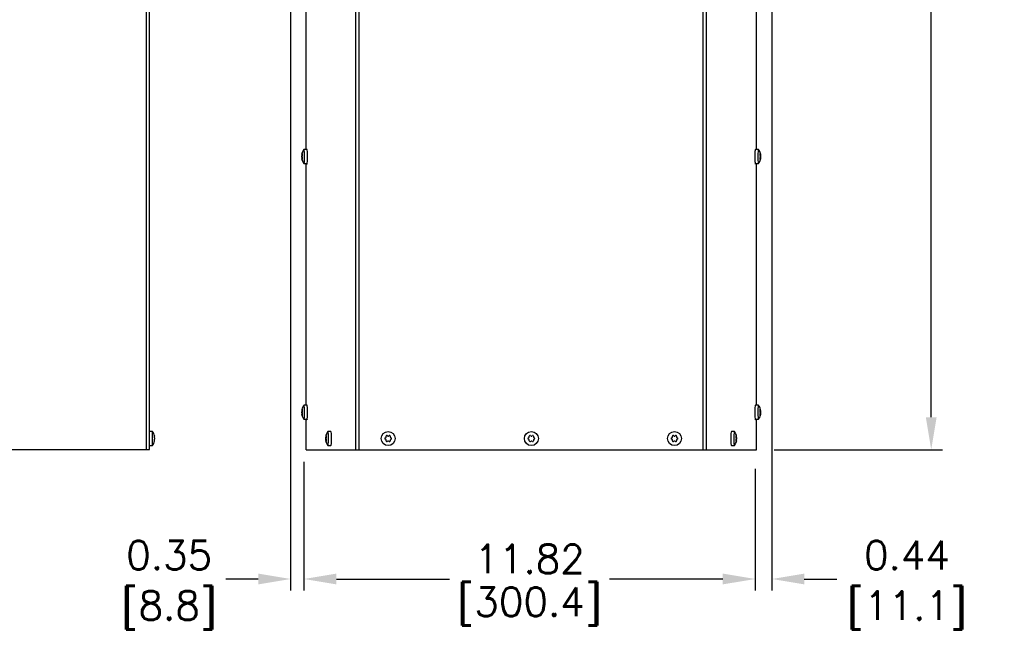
# Model space of a CAD drawing. Extents: x 776 to 936, y -8 to 92.
# Tile 3 of 18: x 803 to 829, y 27 to 43. Entities that reach past the tile are written whole.
import ezdxf

# ---------------------------------------------------------------- set-up
doc = ezdxf.new("R2010")
doc.units = 0
doc.header["$LTSCALE"] = 4
doc.header["$MEASUREMENT"] = 0
doc.layers.get('0').update_dxf_attribs({"linetype": 'CONTINUOUS'})
doc.layers.get('DEFPOINTS').update_dxf_attribs({"linetype": 'CONTINUOUS'})
doc.layers.add('DIMENSIONS', color=140, linetype='CONTINUOUS')
doc.layers.add('DIMENSIONS @ 1', color=140, linetype='CONTINUOUS')
doc.styles.get("Standard").update_dxf_attribs({"font": 'romans.shx'})
doc.dimstyles.get("Standard").update_dxf_attribs({"dimtxt": 0.3, "dimasz": 0.35, "dimexe": 0.0625, "dimexo": 0.0625, "dimgap": 0.0625, "dimtad": 0, "dimtih": 1, "dimtoh": 1, "dimzin": 0, "dimdsep": 46, "dimtxsty": 'Standard', "dimcen": 0, "dimadec": 0, "dimazin": 0, "dimtfac": 1, "dimtofl": 0, "dimtmove": 0, "dimatfit": 3, "dimfxl": 0, "dimtolj": 1, "dimtzin": 0, "dimarcsym": 0})

# ---------------------------------------------------------------- blocks, each defined once
blk = doc.blocks.new('*D29')
at = {"layer": 'DEFPOINTS', "color": 0}
for p in [(822.037, 76.353), (826.762, 76.353), (822.152, 31.706)]:
    blk.add_point(p, dxfattribs=at)
at = {"layer": 'DIMENSIONS'}
for p, q in [((822.537, 76.353), (827.062, 76.353)), ((826.762, 75.503), (826.762, 55.864)), ((826.762, 32.556), (826.762, 51.778)), ((822.652, 31.706), (827.062, 31.706))]:
    blk.add_line(p, q, dxfattribs=at)
for points in [[(826.621, 75.503), (826.904, 75.503), (826.762, 76.353)], [(826.621, 32.556), (826.904, 32.556), (826.762, 31.706)]]:
    blk.add_solid(points, dxfattribs=at)
at = {"layer": 'DIMENSIONS', "insert": (826.762, 53.821), "char_height": 0.75, "attachment_point": 5}
blk.add_mtext('\\A1; 44.65\\P [1134.0]\\P (480V)', dxfattribs=at)
blk = doc.blocks.new('*D30')
at = {"layer": 'DEFPOINTS', "color": 0}
for p in [(810.328, 31.682), (822.152, 31.706), (822.152, 28.318)]:
    blk.add_point(p, dxfattribs=at)
at = {"layer": 'DIMENSIONS'}
for p, q in [((810.328, 31.182), (810.328, 28.018)), ((822.152, 31.206), (822.152, 28.018)), ((811.178, 28.318), (814.144, 28.318)), ((821.302, 28.318), (818.337, 28.318))]:
    blk.add_line(p, q, dxfattribs=at)
for points in [[(811.178, 28.46), (811.178, 28.177), (810.328, 28.318)], [(821.302, 28.46), (821.302, 28.177), (822.152, 28.318)]]:
    blk.add_solid(points, dxfattribs=at)
at = {"layer": 'DIMENSIONS', "char_height": 0.75, "attachment_point": 5}
for s, insert in [('\\A1;11.82', (816.24, 28.843)), ('\\A1;[300.4]', (816.24, 27.597))]:
    blk.add_mtext(s, dxfattribs=dict(at, insert=insert))
blk = doc.blocks.new('*D31')
at = {"layer": 'DEFPOINTS', "color": 0}
for p in [(809.981, 43.996), (810.328, 31.886), (809.981, 28.318)]:
    blk.add_point(p, dxfattribs=at)
at = {"layer": 'DIMENSIONS'}
for p, q in [((809.981, 43.496), (809.981, 28.018)), ((810.328, 31.386), (810.328, 28.018)), ((809.131, 28.318), (808.281, 28.318)), ((811.178, 28.318), (812.028, 28.318))]:
    blk.add_line(p, q, dxfattribs=at)
for points in [[(809.131, 28.46), (809.131, 28.177), (809.981, 28.318)], [(811.178, 28.46), (811.178, 28.177), (810.328, 28.318)]]:
    blk.add_solid(points, dxfattribs=at)
at = {"layer": 'DIMENSIONS', "char_height": 0.75, "attachment_point": 5}
for s, insert in [('\\A1;0.35', (806.799, 28.943)), ('\\A1;[8.8]', (806.799, 27.497))]:
    blk.add_mtext(s, dxfattribs=dict(at, insert=insert))
blk = doc.blocks.new('*D32')
at = {"layer": 'DEFPOINTS', "color": 0}
for p in [(822.588, 47.432), (822.152, 31.706), (822.588, 28.318)]:
    blk.add_point(p, dxfattribs=at)
at = {"layer": 'DIMENSIONS'}
for p, q in [((822.588, 46.932), (822.588, 28.018)), ((822.152, 31.206), (822.152, 28.018)), ((821.302, 28.318), (820.452, 28.318)), ((823.438, 28.318), (824.288, 28.318))]:
    blk.add_line(p, q, dxfattribs=at)
for points in [[(821.302, 28.46), (821.302, 28.177), (822.152, 28.318)], [(823.438, 28.46), (823.438, 28.177), (822.588, 28.318)]]:
    blk.add_solid(points, dxfattribs=at)
at = {"layer": 'DIMENSIONS', "char_height": 0.75, "attachment_point": 5}
for s, insert in [('\\A1;0.44', (826.128, 28.943)), ('\\A1;[11.1]', (826.128, 27.497))]:
    blk.add_mtext(s, dxfattribs=dict(at, insert=insert))

msp = doc.modelspace()

# ---------------------------------------------------------------- linework, layer by layer
for p, q in [((806.201, 31.709), (806.201, 72.984)), ((806.282, 31.709), (806.282, 72.984)), ((811.686, 31.706), (811.686, 72.981)), ((811.775, 31.706), (811.775, 72.981)), ((820.79, 31.706), (820.79, 72.981)), ((820.879, 31.706), (820.879, 72.981)), ((822.181, 39.568), (822.181, 45.902)), ((810.385, 39.568), (810.385, 43.943)), ((810.409, 39.568), (810.329, 39.568)), ((822.236, 39.568), (822.156, 39.568)), ((810.27, 39.411), (810.281, 39.411)), ((810.27, 39.359), (810.281, 39.359)), ((810.271, 39.427), (810.28, 39.427)), ((810.271, 39.343), (810.28, 39.343)), ((810.272, 39.401), (810.286, 39.401)), ((810.272, 39.369), (810.286, 39.369)), ((810.274, 39.446), (810.283, 39.446)), ((810.274, 39.324), (810.283, 39.324)), ((810.275, 39.45), (810.284, 39.45)), ((810.284, 39.32), (810.275, 39.32)), ((810.276, 39.453), (810.285, 39.453)), ((810.276, 39.317), (810.284, 39.317)), ((810.281, 39.462), (810.285, 39.462)), ((810.281, 39.308), (810.285, 39.308)), ((822.284, 39.462), (822.28, 39.462)), ((822.294, 39.401), (822.28, 39.401)), ((822.294, 39.369), (822.28, 39.369)), ((822.284, 39.308), (822.28, 39.308)), ((822.289, 39.453), (822.281, 39.453)), ((822.281, 39.45), (822.291, 39.45)), ((822.291, 39.32), (822.281, 39.32)), ((822.289, 39.317), (822.281, 39.317)), ((822.291, 39.446), (822.282, 39.446)), ((822.291, 39.324), (822.282, 39.324)), ((822.295, 39.411), (822.284, 39.411)), ((822.295, 39.359), (822.284, 39.359)), ((822.295, 39.427), (822.285, 39.427)), ((822.295, 39.343), (822.285, 39.343)), ((810.329, 39.202), (810.409, 39.202)), ((810.385, 32.868), (810.385, 39.202)), ((822.156, 39.202), (822.236, 39.202)), ((822.181, 32.868), (822.181, 39.202)), ((810.281, 32.762), (810.285, 32.762)), ((810.409, 32.868), (810.329, 32.868)), ((822.236, 32.868), (822.156, 32.868)), ((822.284, 32.762), (822.28, 32.762)), ((810.27, 32.711), (810.281, 32.711)), ((810.27, 32.659), (810.281, 32.659)), ((810.271, 32.727), (810.28, 32.727)), ((810.271, 32.643), (810.28, 32.643)), ((810.272, 32.701), (810.286, 32.701)), ((810.272, 32.669), (810.286, 32.669)), ((810.274, 32.746), (810.283, 32.746)), ((810.274, 32.624), (810.283, 32.624)), ((810.275, 32.75), (810.284, 32.75)), ((810.284, 32.62), (810.275, 32.62)), ((810.276, 32.753), (810.285, 32.753)), ((810.276, 32.617), (810.284, 32.617)), ((810.281, 32.608), (810.285, 32.608)), ((810.329, 32.502), (810.409, 32.502)), ((810.385, 31.706), (810.385, 32.502)), ((822.156, 32.502), (822.236, 32.502)), ((822.181, 31.706), (822.181, 32.502)), ((822.294, 32.701), (822.28, 32.701)), ((822.294, 32.669), (822.28, 32.669)), ((822.284, 32.608), (822.28, 32.608)), ((822.289, 32.753), (822.281, 32.753)), ((822.281, 32.75), (822.291, 32.75)), ((822.291, 32.62), (822.281, 32.62)), ((822.289, 32.617), (822.281, 32.617)), ((822.291, 32.746), (822.282, 32.746)), ((822.291, 32.624), (822.282, 32.624)), ((822.295, 32.711), (822.284, 32.711)), ((822.295, 32.659), (822.284, 32.659)), ((822.295, 32.727), (822.285, 32.727)), ((822.295, 32.643), (822.285, 32.643)), ((806.362, 32.182), (806.282, 32.182)), ((806.362, 31.816), (806.362, 32.182)), ((806.413, 32.076), (806.411, 32.076)), ((806.417, 32.067), (806.412, 32.067)), ((806.412, 32.064), (806.417, 32.064)), ((806.417, 32.067), (806.417, 32.064)), ((810.897, 32.022), (810.908, 32.022)), ((810.898, 32.038), (810.908, 32.038)), ((810.899, 32.012), (810.913, 32.012)), ((810.901, 32.057), (810.911, 32.057)), ((810.902, 32.061), (810.912, 32.061)), ((810.904, 32.064), (810.912, 32.064)), ((810.908, 32.073), (810.912, 32.073)), ((811.037, 32.179), (810.957, 32.179)), ((812.457, 32.012), (812.473, 32.022)), ((812.483, 32.038), (812.483, 32.057)), ((812.511, 32.073), (812.527, 32.064)), ((812.546, 32.064), (812.562, 32.073)), ((812.591, 32.057), (812.591, 32.038)), ((812.6, 32.022), (812.616, 32.012)), ((816.207, 32.012), (816.223, 32.022)), ((816.233, 32.038), (816.233, 32.057)), ((816.261, 32.073), (816.277, 32.064)), ((816.296, 32.064), (816.312, 32.073)), ((816.341, 32.057), (816.341, 32.038)), ((816.35, 32.022), (816.366, 32.012)), ((819.957, 32.012), (819.973, 32.022)), ((819.983, 32.038), (819.983, 32.057)), ((820.011, 32.073), (820.027, 32.064)), ((820.046, 32.064), (820.062, 32.073)), ((820.091, 32.057), (820.091, 32.038)), ((820.1, 32.022), (820.116, 32.012)), ((821.606, 32.179), (821.527, 32.179)), ((821.664, 32.012), (821.65, 32.012)), ((821.655, 32.073), (821.651, 32.073)), ((821.659, 32.064), (821.651, 32.064)), ((821.651, 32.061), (821.661, 32.061)), ((821.662, 32.057), (821.652, 32.057)), ((821.666, 32.022), (821.655, 32.022)), ((821.665, 32.038), (821.656, 32.038)), ((806.282, 31.816), (806.362, 31.816)), ((806.413, 31.922), (806.411, 31.922)), ((806.417, 31.933), (806.412, 31.933)), ((806.417, 31.931), (806.412, 31.931)), ((806.417, 31.931), (806.417, 31.933)), ((810.897, 31.97), (810.908, 31.97)), ((810.898, 31.954), (810.908, 31.954)), ((810.899, 31.98), (810.913, 31.98)), ((810.901, 31.935), (810.911, 31.935)), ((810.912, 31.931), (810.902, 31.931)), ((810.904, 31.928), (810.912, 31.928)), ((810.908, 31.919), (810.912, 31.919)), ((810.957, 31.813), (811.037, 31.813)), ((812.473, 31.97), (812.457, 31.98)), ((812.483, 31.935), (812.483, 31.954)), ((812.527, 31.928), (812.511, 31.919)), ((812.562, 31.919), (812.546, 31.928)), ((812.591, 31.954), (812.591, 31.935)), ((812.616, 31.98), (812.6, 31.97)), ((816.223, 31.97), (816.207, 31.98)), ((816.233, 31.935), (816.233, 31.954)), ((816.277, 31.928), (816.261, 31.919)), ((816.312, 31.919), (816.296, 31.928)), ((816.341, 31.954), (816.341, 31.935)), ((816.366, 31.98), (816.35, 31.97)), ((819.973, 31.97), (819.957, 31.98)), ((819.983, 31.935), (819.983, 31.954)), ((820.027, 31.928), (820.011, 31.919)), ((820.062, 31.919), (820.046, 31.928)), ((820.091, 31.954), (820.091, 31.935)), ((820.116, 31.98), (820.1, 31.97)), ((821.527, 31.813), (821.606, 31.813)), ((821.664, 31.98), (821.65, 31.98)), ((821.661, 31.931), (821.651, 31.931)), ((821.659, 31.928), (821.651, 31.928)), ((821.655, 31.919), (821.651, 31.919)), ((821.662, 31.935), (821.652, 31.935)), ((821.666, 31.97), (821.655, 31.97)), ((821.665, 31.954), (821.656, 31.954)), ((791.322, 31.709), (806.201, 31.709)), ((806.201, 31.709), (806.282, 31.709)), ((810.385, 31.706), (811.686, 31.706)), ((811.686, 31.706), (811.775, 31.706)), ((811.775, 31.706), (820.79, 31.706)), ((820.79, 31.706), (820.879, 31.706)), ((820.879, 31.706), (822.181, 31.706))]:
    msp.add_line(p, q)
for centre in [(812.537, 31.996), (816.287, 31.996), (820.037, 31.996)]:
    msp.add_circle(centre, 0.183)
for centre, radius, start, end in [((810.567, 39.385), 0.301, 142.8543, 165.1816), ((821.998, 39.385), 0.301, 14.8556, 37.1457), ((810.34, 39.415), 0.0704, 170.4006, 183.8365), ((810.34, 39.355), 0.0705, 176.1668, 189.5929), ((810.183, 39.385), 0.0898, 349.4494, 10.5494), ((810.567, 39.385), 0.301, 194.8605, 217.1457), ((810.314, 39.421), 0.0343, 168.9744, 196.7854), ((810.314, 39.349), 0.0342, 163.2021, 191.035), ((810.245, 39.385), 0.0436, 337.8361, 22.1627), ((821.998, 39.385), 0.301, 322.8543, 345.1816), ((822.32, 39.385), 0.0436, 157.8361, 202.1627), ((822.252, 39.421), 0.0342, 343.2021, 11.035), ((822.252, 39.349), 0.0343, 348.9744, 16.7854), ((822.382, 39.385), 0.0898, 169.4494, 190.5494), ((822.225, 39.415), 0.0705, 356.1668, 9.5929), ((822.225, 39.355), 0.0704, 350.4006, 3.8365), ((810.567, 32.685), 0.301, 142.8543, 165.1816), ((821.998, 32.685), 0.301, 14.8556, 37.1457), ((810.34, 32.715), 0.0704, 170.4006, 183.8365), ((810.34, 32.655), 0.0705, 176.1668, 189.5929), ((810.183, 32.685), 0.0898, 349.4494, 10.5494), ((810.567, 32.685), 0.301, 194.8605, 217.1457), ((810.314, 32.721), 0.0343, 168.9744, 196.7854), ((810.314, 32.649), 0.0342, 163.2021, 191.035), ((810.245, 32.685), 0.0436, 337.8361, 22.1627), ((821.998, 32.685), 0.301, 322.8543, 345.1816), ((822.32, 32.685), 0.0436, 157.8361, 202.1627), ((822.252, 32.721), 0.0342, 343.2021, 11.035), ((822.252, 32.649), 0.0343, 348.9744, 16.7854), ((822.382, 32.685), 0.0898, 169.4494, 190.5494), ((822.225, 32.715), 0.0705, 356.1668, 9.5929), ((822.225, 32.655), 0.0704, 350.4006, 3.8365), ((806.123, 31.999), 0.301, 12.5471, 37.4325), ((806.469, 31.999), 0.058, 163.5221, 196.4779), ((806.123, 31.999), 0.296, 8.18, 11.8122), ((806.372, 32.033), 0.0456, 349.5967, 10.4033), ((810.968, 32.026), 0.0704, 170.4006, 183.8365), ((810.811, 31.996), 0.0898, 349.4494, 10.5494), ((811.195, 31.996), 0.301, 142.8543, 165.1816), ((810.941, 32.032), 0.0343, 168.9744, 196.7854), ((810.873, 31.996), 0.0436, 337.8361, 22.1627), ((812.467, 31.996), 0.019, 119.9932, 239.9932), ((812.464, 32.038), 0.019, 299.9932, 359.9932), ((812.502, 32.057), 0.019, 59.9932, 179.9932), ((812.537, 32.08), 0.019, 239.9932, 299.9932), ((812.572, 32.057), 0.019, 359.9932, 119.9932), ((812.61, 32.038), 0.019, 179.9932, 239.9932), ((812.607, 31.996), 0.019, 299.9932, 59.9932), ((816.217, 31.996), 0.019, 119.9932, 239.9932), ((816.214, 32.038), 0.019, 299.9932, 359.9932), ((816.252, 32.057), 0.019, 59.9932, 179.9932), ((816.287, 32.08), 0.019, 239.9932, 299.9932), ((816.322, 32.057), 0.019, 359.9932, 119.9932), ((816.36, 32.038), 0.019, 179.9932, 239.9932), ((816.357, 31.996), 0.019, 299.9932, 59.9932), ((819.967, 31.996), 0.019, 119.9932, 239.9932), ((819.964, 32.038), 0.019, 299.9932, 359.9932), ((820.002, 32.057), 0.019, 59.9932, 179.9932), ((820.037, 32.08), 0.019, 239.9932, 299.9932), ((820.072, 32.057), 0.019, 359.9932, 119.9932), ((820.11, 32.038), 0.019, 179.9932, 239.9932), ((820.107, 31.996), 0.019, 299.9932, 59.9932), ((821.368, 31.996), 0.301, 14.8556, 37.1457), ((821.69, 31.996), 0.0436, 157.8361, 202.1627), ((821.622, 32.032), 0.0342, 343.2021, 11.035), ((821.752, 31.996), 0.0898, 169.4494, 190.5494), ((821.595, 32.026), 0.0705, 356.1668, 9.5929), ((806.123, 31.999), 0.301, 322.5675, 347.3984), ((806.123, 31.999), 0.296, 348.1878, 351.82), ((806.372, 31.965), 0.0456, 349.6049, 10.3951), ((810.968, 31.966), 0.0705, 176.1668, 189.5929), ((811.195, 31.996), 0.301, 194.8605, 217.1457), ((810.941, 31.96), 0.0342, 163.2021, 191.035), ((812.464, 31.954), 0.019, 359.9932, 59.9932), ((812.502, 31.935), 0.019, 179.9932, 299.9932), ((812.537, 31.912), 0.019, 59.9932, 119.9932), ((812.572, 31.935), 0.019, 239.9932, 359.9932), ((812.61, 31.954), 0.019, 119.9932, 179.9932), ((816.214, 31.954), 0.019, 359.9932, 59.9932), ((816.252, 31.935), 0.019, 179.9932, 299.9932), ((816.287, 31.912), 0.019, 59.9932, 119.9932), ((816.322, 31.935), 0.019, 239.9932, 359.9932), ((816.36, 31.954), 0.019, 119.9932, 179.9932), ((819.964, 31.954), 0.019, 359.9932, 59.9932), ((820.002, 31.935), 0.019, 179.9932, 299.9932), ((820.037, 31.912), 0.019, 59.9932, 119.9932), ((820.072, 31.935), 0.019, 239.9932, 359.9932), ((820.11, 31.954), 0.019, 119.9932, 179.9932), ((821.368, 31.996), 0.301, 322.8543, 345.1816), ((821.622, 31.96), 0.0343, 348.9744, 16.7854), ((821.595, 31.966), 0.0704, 350.4006, 3.8365)]:
    msp.add_arc(centre, radius, start, end)
for centre, major_axis, ratio, start_param, end_param in [((810.329, 39.385), (0, 0.183), 0.087156, 0, 0.114546), ((810.329, 39.385), (0, 0.183), 0.087156, 3.027046, 6.283185), ((810.409, 39.385), (0, 0.183), 0.087156, 3.141593, 6.283185), ((822.156, 39.385), (0, 0.183), 0.087156, 0, 3.141593), ((822.236, 39.385), (0, 0.183), 0.087156, 0, 3.256139), ((822.236, 39.385), (0, 0.183), 0.087156, 6.168639, 6.283185), ((810.565, 39.432), (-0.296, -0.015), 0.497995, 0.042094, 0.105487), ((810.565, 39.338), (-0.296, 0.015), 0.4982, 6.177712, 6.241105), ((810.563, 39.385), (0, 0.296), 0.996195, 1.365991, 1.429385), ((810.563, 39.385), (0, -0.296), 0.996195, 4.856514, 4.919907), ((810.57, 39.432), (-0.296, 0.015), 0.4982, 6.177712, 6.241105), ((810.57, 39.338), (-0.296, -0.015), 0.497995, 0.042094, 0.105487), ((810.565, 39.432), (-0.296, -0.015), 0.497995, -0.306837, -0.243443), ((810.565, 39.338), (-0.296, 0.015), 0.4982, 0.243457, 0.30685), ((810.572, 39.385), (0, 0.296), 0.996195, 1.365991, 1.429385), ((810.572, 39.385), (0, -0.296), 0.996195, 4.856514, 4.919907), ((810.57, 39.432), (-0.296, 0.015), 0.4982, 0.243457, 0.30685), ((810.57, 39.338), (-0.296, -0.015), 0.497995, -0.306837, -0.243443), ((810.409, 39.285), (0, 0.1), 0.087156, 2.549904, 3.963229), ((822.156, 39.285), (0, 0.1), 0.087156, 2.31296, 3.733281), ((821.995, 39.432), (0.296, 0.015), 0.497995, -0.306837, -0.243443), ((821.995, 39.338), (0.296, -0.015), 0.4982, 0.243457, 0.30685), ((821.993, 39.385), (0, 0.296), 0.996195, 4.856514, 4.919907), ((821.993, 39.385), (0, -0.296), 0.996195, 1.365991, 1.429385), ((822, 39.432), (0.296, -0.015), 0.4982, 0.243457, 0.30685), ((822, 39.338), (0.296, 0.015), 0.497995, -0.306837, -0.243443), ((821.995, 39.432), (0.296, 0.015), 0.497995, 0.042094, 0.105487), ((821.995, 39.338), (0.296, -0.015), 0.4982, 6.177712, 6.241105), ((822.003, 39.385), (0, 0.296), 0.996195, 4.856514, 4.919907), ((822.003, 39.385), (0, -0.296), 0.996195, 1.365991, 1.429385), ((822, 39.432), (0.296, -0.015), 0.4982, 6.177712, 6.241105), ((822, 39.338), (0.296, 0.015), 0.497995, 0.042094, 0.105487), ((810.57, 32.732), (-0.296, 0.015), 0.4982, 6.177712, 6.241105), ((810.565, 32.732), (-0.296, -0.015), 0.497995, -0.306837, -0.243443), ((810.329, 32.685), (0, 0.183), 0.087156, 0, 0.114546), ((810.329, 32.685), (0, 0.183), 0.087156, 3.027046, 6.283185), ((810.409, 32.685), (0, 0.183), 0.087156, 3.141593, 6.283185), ((822.156, 32.685), (0, 0.183), 0.087156, 0, 3.141593), ((822.236, 32.685), (0, -0.183), 0.087156, 3.027046, 6.283185), ((822, 32.732), (0.296, -0.015), 0.4982, 0.243457, 0.30685), ((821.995, 32.732), (0.296, 0.015), 0.497995, 0.042094, 0.105487), ((810.565, 32.732), (-0.296, -0.015), 0.497995, 0.042094, 0.105487), ((810.565, 32.638), (-0.296, 0.015), 0.4982, 6.177712, 6.241105), ((810.563, 32.685), (0, 0.296), 0.996195, 1.365991, 1.429385), ((810.563, 32.685), (0, -0.296), 0.996195, 4.856514, 4.919907), ((810.57, 32.638), (-0.296, -0.015), 0.497995, 0.042094, 0.105487), ((810.565, 32.638), (-0.296, 0.015), 0.4982, 0.243457, 0.30685), ((810.572, 32.685), (0, 0.296), 0.996195, 1.365991, 1.429385), ((810.572, 32.685), (0, -0.296), 0.996195, 4.856514, 4.919907), ((810.57, 32.732), (-0.296, 0.015), 0.4982, 0.243457, 0.30685), ((810.57, 32.638), (-0.296, -0.015), 0.497995, -0.306837, -0.243443), ((810.409, 32.585), (0, 0.1), 0.087156, 2.549904, 3.96323), ((822.156, 32.585), (0, 0.1), 0.087156, 2.31296, 3.733281), ((822.236, 32.685), (0, -0.183), 0.087156, 0, 0.114546), ((821.995, 32.732), (0.296, 0.015), 0.497995, -0.306837, -0.243443), ((821.995, 32.638), (0.296, -0.015), 0.4982, 0.243457, 0.30685), ((821.993, 32.685), (0, 0.296), 0.996195, 4.856514, 4.919907), ((821.993, 32.685), (0, -0.296), 0.996195, 1.365991, 1.429385), ((822, 32.638), (0.296, 0.015), 0.497995, -0.306837, -0.243443), ((821.995, 32.638), (0.296, -0.015), 0.4982, 6.177712, 6.241105), ((822.003, 32.685), (0, 0.296), 0.996195, 4.856514, 4.919907), ((822.003, 32.685), (0, -0.296), 0.996195, 1.365991, 1.429385), ((822, 32.732), (0.296, -0.015), 0.4982, 6.177712, 6.241105), ((822, 32.638), (0.296, 0.015), 0.497995, 0.042094, 0.105487), ((806.123, 32.045), (0.296, 0), 0.500103, 0.142768, 0.206162), ((806.123, 32.045), (0.296, 0), 0.499897, -0.206162, -0.142768), ((806.123, 32.045), (0.296, 0), 0.500103, -0.206162, -0.142768), ((811.193, 32.043), (-0.296, -0.015), 0.497995, 0.042094, 0.105487), ((811.19, 31.996), (0, 0.296), 0.996195, 1.365991, 1.429385), ((811.197, 32.043), (-0.296, 0.015), 0.4982, 6.177712, 6.241105), ((811.193, 32.043), (-0.296, -0.015), 0.497995, -0.306837, -0.243443), ((811.2, 31.996), (0, 0.296), 0.996195, 1.365991, 1.429385), ((811.197, 32.043), (-0.296, 0.015), 0.4982, 0.243457, 0.30685), ((810.957, 31.996), (0, 0.183), 0.087156, 0, 0.114546), ((810.957, 31.996), (0, 0.183), 0.087156, 3.027046, 6.283185), ((811.037, 31.996), (0, 0.183), 0.087156, 3.141593, 6.283185), ((821.527, 31.996), (0, -0.183), 0.087156, 3.141593, 6.283185), ((821.606, 31.996), (0, -0.183), 0.087156, 3.027046, 6.283185), ((821.366, 32.043), (0.296, 0.015), 0.497995, -0.306837, -0.243443), ((821.363, 31.996), (0, 0.296), 0.996195, 4.856514, 4.919907), ((821.371, 32.043), (0.296, -0.015), 0.4982, 0.243457, 0.30685), ((821.366, 32.043), (0.296, 0.015), 0.497995, 0.042094, 0.105487), ((821.373, 31.996), (0, 0.296), 0.996195, 4.856514, 4.919907), ((821.371, 32.043), (0.296, -0.015), 0.4982, 6.177712, 6.241105), ((806.123, 31.952), (0.296, 0), 0.500103, 0.142768, 0.206162), ((806.123, 31.952), (0.296, 0), 0.499897, -0.206162, -0.142768), ((811.193, 31.949), (-0.296, 0.015), 0.4982, 6.177712, 6.241105), ((811.19, 31.996), (0, -0.296), 0.996195, 4.856514, 4.919907), ((811.197, 31.949), (-0.296, -0.015), 0.497995, 0.042094, 0.105487), ((811.193, 31.949), (-0.296, 0.015), 0.4982, 0.243457, 0.30685), ((811.197, 31.949), (-0.296, -0.015), 0.497995, -0.306837, -0.243443), ((811.2, 31.996), (0, -0.296), 0.996195, 4.856514, 4.919907), ((821.606, 31.996), (0, -0.183), 0.087156, 0, 0.114546), ((821.366, 31.949), (0.296, -0.015), 0.4982, 0.243457, 0.30685), ((821.363, 31.996), (0, -0.296), 0.996195, 1.365991, 1.429385), ((821.371, 31.949), (0.296, 0.015), 0.497995, -0.306837, -0.243443), ((821.366, 31.949), (0.296, -0.015), 0.4982, 6.177712, 6.241105), ((821.373, 31.996), (0, -0.296), 0.996195, 1.365991, 1.429385), ((821.371, 31.949), (0.296, 0.015), 0.497995, 0.042094, 0.105487)]:
    msp.add_ellipse(centre, major_axis=major_axis, ratio=ratio, start_param=start_param, end_param=end_param)
for points, knots in [([(810.275, 39.453), (810.274, 39.451), (810.274, 39.45), (810.275, 39.45), (810.275, 39.451), (810.276, 39.453)], [0, 0, 0, 0, 0.5, 0.5, 1, 1, 1, 1]), ([(810.276, 39.317), (810.275, 39.319), (810.275, 39.32), (810.274, 39.32), (810.274, 39.319), (810.275, 39.317)], [0, 0, 0, 0, 0.5, 0.5, 1, 1, 1, 1]), ([(810.281, 39.462), (810.282, 39.464), (810.283, 39.465), (810.284, 39.465), (810.285, 39.464), (810.285, 39.46), (810.285, 39.458), (810.285, 39.452), (810.284, 39.449), (810.283, 39.446)], [0, 0, 0, 0, 0.25, 0.25, 0.5, 0.5, 0.75, 0.75, 1, 1, 1, 1]), ([(810.283, 39.324), (810.284, 39.321), (810.285, 39.318), (810.285, 39.312), (810.285, 39.31), (810.285, 39.306), (810.284, 39.305), (810.283, 39.305), (810.282, 39.306), (810.281, 39.308)], [0, 0, 0, 0, 0.25, 0.25, 0.5, 0.5, 0.75, 0.75, 1, 1, 1, 1]), ([(822.282, 39.446), (822.281, 39.449), (822.281, 39.452), (822.28, 39.458), (822.28, 39.46), (822.281, 39.464), (822.281, 39.465), (822.283, 39.465), (822.283, 39.464), (822.284, 39.462)], [0, 0, 0, 0, 0.25, 0.25, 0.5, 0.5, 0.75, 0.75, 1, 1, 1, 1]), ([(822.284, 39.308), (822.283, 39.306), (822.283, 39.305), (822.281, 39.305), (822.281, 39.306), (822.28, 39.31), (822.28, 39.312), (822.281, 39.318), (822.281, 39.321), (822.282, 39.324)], [0, 0, 0, 0, 0.25, 0.25, 0.5, 0.5, 0.75, 0.75, 1, 1, 1, 1]), ([(822.289, 39.453), (822.29, 39.451), (822.29, 39.45), (822.291, 39.45), (822.291, 39.451), (822.291, 39.453)], [0, 0, 0, 0, 0.5, 0.5, 1, 1, 1, 1]), ([(822.291, 39.317), (822.291, 39.319), (822.291, 39.32), (822.29, 39.32), (822.29, 39.319), (822.289, 39.317)], [0, 0, 0, 0, 0.5, 0.5, 1, 1, 1, 1]), ([(810.281, 32.762), (810.282, 32.764), (810.283, 32.765), (810.284, 32.765), (810.285, 32.764), (810.285, 32.76), (810.285, 32.758), (810.285, 32.752), (810.284, 32.749), (810.283, 32.746)], [0, 0, 0, 0, 0.25, 0.25, 0.5, 0.5, 0.75, 0.75, 1, 1, 1, 1]), ([(822.282, 32.746), (822.281, 32.749), (822.281, 32.752), (822.28, 32.758), (822.28, 32.76), (822.281, 32.764), (822.281, 32.765), (822.283, 32.765), (822.283, 32.764), (822.284, 32.762)], [0, 0, 0, 0, 0.25, 0.25, 0.5, 0.5, 0.75, 0.75, 1, 1, 1, 1]), ([(810.275, 32.753), (810.274, 32.751), (810.274, 32.75), (810.275, 32.75), (810.275, 32.751), (810.276, 32.753)], [0, 0, 0, 0, 0.5, 0.5, 1, 1, 1, 1]), ([(810.276, 32.617), (810.275, 32.619), (810.275, 32.62), (810.274, 32.62), (810.274, 32.619), (810.275, 32.617)], [0, 0, 0, 0, 0.5, 0.5, 1, 1, 1, 1]), ([(810.283, 32.624), (810.284, 32.621), (810.285, 32.618), (810.285, 32.612), (810.285, 32.61), (810.285, 32.606), (810.284, 32.605), (810.283, 32.605), (810.282, 32.606), (810.281, 32.608)], [0, 0, 0, 0, 0.25, 0.25, 0.5, 0.5, 0.75, 0.75, 1, 1, 1, 1]), ([(822.284, 32.608), (822.283, 32.606), (822.283, 32.605), (822.281, 32.605), (822.281, 32.606), (822.28, 32.61), (822.28, 32.612), (822.281, 32.618), (822.281, 32.621), (822.282, 32.624)], [0, 0, 0, 0, 0.25, 0.25, 0.5, 0.5, 0.75, 0.75, 1, 1, 1, 1]), ([(822.289, 32.753), (822.29, 32.751), (822.29, 32.75), (822.291, 32.75), (822.291, 32.751), (822.291, 32.753)], [0, 0, 0, 0, 0.5, 0.5, 1, 1, 1, 1]), ([(822.291, 32.617), (822.291, 32.619), (822.291, 32.62), (822.29, 32.62), (822.29, 32.619), (822.289, 32.617)], [0, 0, 0, 0, 0.5, 0.5, 1, 1, 1, 1]), ([(806.413, 32.059), (806.413, 32.063), (806.412, 32.066), (806.411, 32.072), (806.411, 32.074), (806.411, 32.077), (806.411, 32.078), (806.412, 32.078), (806.413, 32.077), (806.413, 32.076)], [0, 0, 0, 0, 0.25, 0.25, 0.5, 0.5, 0.75, 0.75, 1, 1, 1, 1]), ([(810.902, 32.064), (810.902, 32.062), (810.902, 32.061), (810.902, 32.061), (810.903, 32.062), (810.904, 32.064)], [0, 0, 0, 0, 0.5, 0.5, 1, 1, 1, 1]), ([(810.908, 32.073), (810.909, 32.075), (810.91, 32.076), (810.912, 32.076), (810.912, 32.075), (810.913, 32.071), (810.913, 32.069), (810.912, 32.063), (810.912, 32.06), (810.911, 32.057)], [0, 0, 0, 0, 0.25, 0.25, 0.5, 0.5, 0.75, 0.75, 1, 1, 1, 1]), ([(821.652, 32.057), (821.652, 32.06), (821.651, 32.063), (821.651, 32.069), (821.651, 32.071), (821.651, 32.075), (821.652, 32.076), (821.653, 32.076), (821.654, 32.075), (821.655, 32.073)], [0, 0, 0, 0, 0.25, 0.25, 0.5, 0.5, 0.75, 0.75, 1, 1, 1, 1]), ([(821.659, 32.064), (821.66, 32.062), (821.661, 32.061), (821.661, 32.061), (821.661, 32.062), (821.661, 32.064)], [0, 0, 0, 0, 0.5, 0.5, 1, 1, 1, 1]), ([(806.413, 31.922), (806.413, 31.92), (806.412, 31.919), (806.411, 31.919), (806.411, 31.92), (806.411, 31.923), (806.411, 31.926), (806.412, 31.932), (806.413, 31.935), (806.413, 31.938)], [0, 0, 0, 0, 0.25, 0.25, 0.5, 0.5, 0.75, 0.75, 1, 1, 1, 1]), ([(810.904, 31.928), (810.903, 31.93), (810.902, 31.931), (810.902, 31.931), (810.902, 31.93), (810.902, 31.928)], [0, 0, 0, 0, 0.5, 0.5, 1, 1, 1, 1]), ([(810.911, 31.935), (810.912, 31.932), (810.912, 31.929), (810.913, 31.923), (810.913, 31.921), (810.912, 31.917), (810.912, 31.916), (810.91, 31.916), (810.909, 31.917), (810.908, 31.919)], [0, 0, 0, 0, 0.25, 0.25, 0.5, 0.5, 0.75, 0.75, 1, 1, 1, 1]), ([(821.655, 31.919), (821.654, 31.917), (821.653, 31.916), (821.652, 31.916), (821.651, 31.917), (821.651, 31.921), (821.651, 31.923), (821.651, 31.929), (821.652, 31.932), (821.652, 31.935)], [0, 0, 0, 0, 0.25, 0.25, 0.5, 0.5, 0.75, 0.75, 1, 1, 1, 1]), ([(821.661, 31.928), (821.661, 31.93), (821.661, 31.931), (821.661, 31.931), (821.66, 31.93), (821.659, 31.928)], [0, 0, 0, 0, 0.5, 0.5, 1, 1, 1, 1])]:
    msp.add_open_spline(points, degree=3, knots=knots)
for points in [[(810.274, 39.446), (810.274, 39.447), (810.275, 39.449), (810.275, 39.45)], [(810.275, 39.32), (810.275, 39.321), (810.274, 39.323), (810.274, 39.324)], [(822.29, 39.45), (822.291, 39.449), (822.291, 39.447), (822.291, 39.446)], [(822.291, 39.324), (822.291, 39.323), (822.291, 39.321), (822.29, 39.32)], [(810.274, 32.746), (810.274, 32.747), (810.275, 32.749), (810.275, 32.75)], [(810.275, 32.62), (810.275, 32.621), (810.274, 32.623), (810.274, 32.624)], [(822.29, 32.75), (822.291, 32.749), (822.291, 32.747), (822.291, 32.746)], [(822.291, 32.624), (822.291, 32.623), (822.291, 32.621), (822.29, 32.619)], [(810.901, 32.057), (810.902, 32.058), (810.902, 32.06), (810.902, 32.061)], [(821.661, 32.061), (821.661, 32.06), (821.661, 32.058), (821.662, 32.057)], [(810.902, 31.931), (810.902, 31.932), (810.902, 31.934), (810.901, 31.935)], [(821.662, 31.935), (821.661, 31.934), (821.661, 31.932), (821.661, 31.931)]]:
    msp.add_open_spline(points, degree=3)

# ---------------------------------------------------------------- dimensions: what is measured, and where the dimension line sits
at = {"layer": 'DIMENSIONS @ 1'}
dim = msp.add_linear_dim(base=(826.762, 76.353), p1=(822.152, 31.706), p2=(822.037, 76.353), angle=90, text=' <>\\P (480V)', dimstyle='Standard', override={"dimscale": 1, "dimtxt": 0.75, "dimasz": 0.85, "dimexe": 0.3, "dimexo": 0.5, "dimgap": 0.15, "dimpost": '\\X', "dimclrd": 256, "dimclre": 256, "dimclrt": 256, "dimtix": 0, "dimtofl": 0, "dimtmove": 0, "dimatfit": 3, "dimlwd": 65535, "dimlwe": 65535}, dxfattribs=at)
dim.commit()
dim.dimension.update_dxf_attribs({"geometry": '*D29', "text_midpoint": (826.762, 53.821), "dimtype": 128})
for base, p1, p2, override, picture, middle in [((822.588, 28.318), (822.152, 31.706), (822.588, 47.432), {"dimscale": 1, "dimtxt": 0.75, "dimasz": 0.85, "dimexe": 0.3, "dimexo": 0.5, "dimgap": 0.25, "dimpost": '\\X', "dimclrd": 256, "dimclre": 256, "dimclrt": 256, "dimtix": 0, "dimtofl": 0, "dimtmove": 0, "dimatfit": 3, "dimlwd": 65535, "dimlwe": 65535, "dimarcsym": 1}, '*D32', (826.128, 28.318)), ((809.981, 28.318), (810.328, 31.886), (809.981, 43.996), {"dimscale": 1, "dimtxt": 0.75, "dimasz": 0.85, "dimexe": 0.3, "dimexo": 0.5, "dimgap": 0.25, "dimpost": '\\X', "dimclrd": 256, "dimclre": 256, "dimclrt": 256, "dimtix": 0, "dimtofl": 0, "dimtmove": 0, "dimatfit": 3, "dimlwd": 65535, "dimlwe": 65535, "dimarcsym": 1}, '*D31', (806.799, 28.318)), ((822.152, 28.318), (810.328, 31.682), (822.152, 31.706), {"dimscale": 1, "dimtxt": 0.75, "dimasz": 0.85, "dimexe": 0.3, "dimexo": 0.5, "dimgap": 0.15, "dimpost": '\\X', "dimclrd": 256, "dimclre": 256, "dimclrt": 256, "dimtix": 0, "dimtofl": 0, "dimtmove": 0, "dimatfit": 3, "dimlwd": 65535, "dimlwe": 65535}, '*D30', (816.24, 28.318))]:
    dim = msp.add_linear_dim(base=base, p1=p1, p2=p2, dimstyle='Standard', override=override, dxfattribs=at)
    dim.commit()
    dim.dimension.update_dxf_attribs({"geometry": picture, "text_midpoint": middle})

doc.saveas('drawing.dxf')
